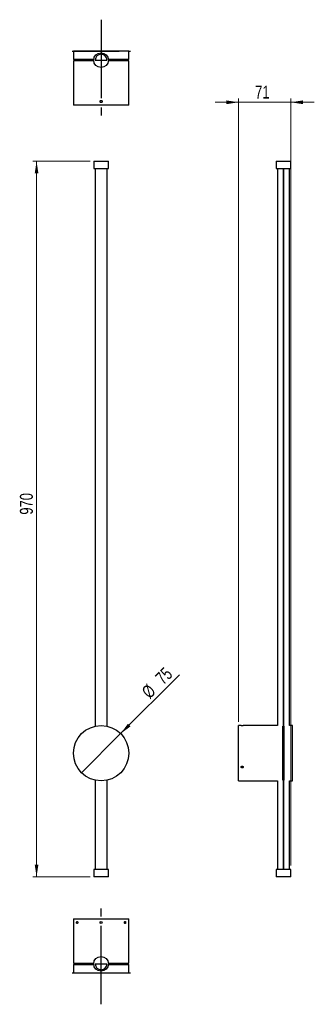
# Model space of a CAD drawing. Header units: millimetres. Extents: x 76 to 156, y 8 to 275.
import ezdxf

# ---------------------------------------------------------------- set-up
doc = ezdxf.new("R2010")
doc.units = ezdxf.units.MM
doc.linetypes.add('CENTERX2', pattern=[20.32, 12.7, -2.54, 2.54, -2.54])
doc.styles.add('SLDTEXTSTYLE0', font='TXT', dxfattribs={"width": 0.75})
doc.dimstyles.new('SLDDIMSTYLE0', dxfattribs={"dimtxt": 3.5, "dimasz": 3.302, "dimexe": 0, "dimexo": 0.0625, "dimgap": 0.875, "dimtad": 1, "dimdec": 0, "dimlfac": 5, "dimrnd": 1e-09, "dimzin": 12, "dimdsep": 46, "dimtxsty": 'SLDTEXTSTYLE0', "dimsah": 1, "dimcen": 0.09, "dimadec": 0, "dimazin": 3, "dimtfac": 1, "dimtdec": 0, "dimtofl": 0, "dimtmove": 0, "dimatfit": 3, "dimfxl": 0, "dimfrac": 2, "dimtolj": 1, "dimtzin": 12, "dimarcsym": 0})
doc.dimstyles.new('SLDDIMSTYLE1', dxfattribs={"dimtxt": 3.5, "dimasz": 3.302, "dimexe": 0, "dimexo": 0.0625, "dimgap": 0.875, "dimtad": 1, "dimdec": 0, "dimlfac": 5, "dimrnd": 1e-09, "dimzin": 12, "dimdsep": 46, "dimtxsty": 'SLDTEXTSTYLE0', "dimblk1": 'NONE', "dimsah": 1, "dimcen": 0, "dimadec": 0, "dimazin": 3, "dimtfac": 1, "dimtdec": 0, "dimtmove": 0, "dimatfit": 3, "dimldrblk": 'NONE', "dimfxl": 0, "dimfrac": 2, "dimtolj": 1, "dimtzin": 12, "dimarcsym": 0})
doc.dimstyles.new('SLDDIMSTYLE2', dxfattribs={"dimtxt": 3.5, "dimasz": 3.302, "dimexe": 0, "dimexo": 0.0625, "dimgap": 0.875, "dimtad": 1, "dimdec": 0, "dimlfac": 5, "dimrnd": 1e-09, "dimzin": 12, "dimdsep": 46, "dimtxsty": 'SLDTEXTSTYLE0', "dimsah": 1, "dimcen": 0.09, "dimadec": 0, "dimazin": 3, "dimtfac": 1, "dimtdec": 0, "dimtmove": 0, "dimatfit": 0, "dimfxl": 0, "dimfrac": 2, "dimtolj": 1, "dimtzin": 12, "dimarcsym": 0})

# ---------------------------------------------------------------- blocks, each defined once
blk = doc.blocks.new('_D')
at = {"color": 7, "linetype": 'Continuous', "lineweight": 0}
for p, q in [((95.36, 236.22), (79.86, 236.22)), ((80.86, 236.22), (80.86, 42.22)), ((95.36, 42.22), (79.86, 42.22))]:
    blk.add_line(p, q, dxfattribs=at)
at = {"color": 7, "linetype": 'Continuous', "lineweight": 18}
for points in [[(80.86, 236.22), (80.35, 232.92), (81.36, 232.92)], [(80.86, 42.22), (81.36, 45.52), (80.35, 45.52)]]:
    blk.add_solid(points, dxfattribs=at)
at = {"color": 7, "linetype": 'Continuous', "lineweight": 18, "insert": (76.34, 140.4), "char_height": 3.5, "attachment_point": 1, "rotation": 90, "style": 'SLDTEXTSTYLE0'}
blk.add_mtext('970', dxfattribs=at)
blk = doc.blocks.new('_D_1')
at = {"color": 7, "linetype": 'Continuous', "lineweight": 0}
for q in [(119.62, 96.98), (93.05, 70.41)]:
    blk.add_line((103.66, 81.02), q, dxfattribs=at)
at = {"color": 7, "linetype": 'Continuous', "lineweight": 18}
blk.add_solid([(103.66, 81.02), (106.35, 83), (105.63, 83.71)], dxfattribs=at)
at = {"color": 7, "linetype": 'Continuous', "lineweight": 18, "char_height": 3.5, "attachment_point": 1, "rotation": 45, "style": 'SLDTEXTSTYLE0'}
for s, insert in [('75', (112.75, 96.54)), ('%%c', (109.05, 92.77))]:
    blk.add_mtext(s, dxfattribs=dict(at, insert=insert))
blk = doc.blocks.new('_None')
blk = doc.blocks.new('_D_2')
at = {"color": 7, "linetype": 'Continuous', "lineweight": 0}
for p, q in [((135.62, 252.22), (129.27, 252.22)), ((135.62, 84.22), (135.62, 253.22)), ((149.82, 252.22), (135.62, 252.22)), ((149.82, 45.22), (149.82, 253.22)), ((149.82, 252.22), (156.17, 252.22))]:
    blk.add_line(p, q, dxfattribs=at)
at = {"color": 7, "linetype": 'Continuous', "lineweight": 18}
for points in [[(135.62, 252.22), (132.32, 252.73), (132.32, 251.71)], [(149.82, 252.22), (153.12, 251.71), (153.12, 252.73)]]:
    blk.add_solid(points, dxfattribs=at)
at = {"color": 7, "linetype": 'Continuous', "lineweight": 18, "insert": (140.13, 256.73), "char_height": 3.5, "attachment_point": 1, "style": 'SLDTEXTSTYLE0'}
blk.add_mtext('71', dxfattribs=at)

msp = doc.modelspace()

# ---------------------------------------------------------------- linework, layer by layer
at = {"color": 7, "linetype": 'CENTERX2'}
for p, q in [((98.36, 274.62), (98.36, 259.23)), ((90.52, 266.04), (106.31, 266.04)), ((98.36, 266.04), (98.36, 248.66)), ((98.36, 16.2), (98.36, 33.58)), ((98.36, 7.62), (98.36, 23.01)), ((90.52, 16.2), (106.31, 16.2))]:
    msp.add_line(p, q, dxfattribs=at)
at = {"color": 7, "linetype": 'Continuous', "lineweight": 25}
for p, q in [((90.86, 266.04), (90.86, 263.84)), ((105.86, 266.04), (90.86, 266.04)), ((105.86, 263.84), (105.86, 266.04)), ((96.37, 263.84), (90.86, 263.84)), ((90.86, 263.44), (90.86, 251.44)), ((96.37, 263.44), (90.86, 263.44)), ((90.96, 263.84), (90.96, 263.44)), ((96.76, 263.64), (99.96, 263.64)), ((105.86, 263.84), (100.35, 263.84)), ((105.86, 263.44), (100.35, 263.44)), ((105.76, 263.44), (105.76, 263.84)), ((105.86, 251.44), (105.86, 263.44)), ((105.86, 251.44), (90.86, 251.44)), ((96.36, 236.22), (96.36, 234.22)), ((96.36, 236.22), (98.36, 236.22)), ((98.36, 236.22), (100.36, 236.22)), ((100.36, 234.22), (100.36, 236.22)), ((145.82, 236.22), (145.82, 234.22)), ((145.82, 236.22), (149.82, 236.22)), ((149.82, 234.22), (149.82, 236.22)), ((96.36, 234.22), (98.36, 234.22)), ((96.75, 234.22), (96.75, 83.04)), ((98.36, 234.22), (100.36, 234.22)), ((99.95, 234.22), (99.95, 83.04)), ((99.96, 83.04), (99.96, 234.22)), ((145.82, 234.22), (149.82, 234.22)), ((146.2, 234.22), (146.2, 83.22)), ((147.8, 234.22), (147.8, 82.94)), ((147.82, 82.94), (147.82, 234.22)), ((149.42, 83.22), (149.42, 234.22)), ((136.32, 83.22), (135.62, 83.22)), ((135.62, 75.72), (135.62, 83.22)), ((146.2, 83.22), (136.92, 83.22)), ((147.62, 75.72), (147.62, 83.05)), ((147.82, 83.12), (147.8, 83.12)), ((148.02, 75.72), (148.02, 83.05)), ((150.22, 83.22), (149.42, 83.22)), ((150.22, 75.72), (150.22, 83.22)), ((135.62, 68.22), (135.62, 75.72)), ((147.62, 68.39), (147.62, 75.72)), ((148.02, 68.39), (148.02, 75.72)), ((150.22, 68.22), (150.22, 75.72)), ((105, 72.23), (105, 72.23)), ((92.02, 71.71), (92.02, 71.71)), ((96.75, 68.39), (96.75, 44.22)), ((99.95, 68.39), (99.95, 44.22)), ((99.96, 44.22), (99.96, 68.39)), ((135.62, 68.22), (146.2, 68.22)), ((146.2, 68.22), (146.2, 44.22)), ((147.8, 68.49), (147.8, 44.22)), ((147.8, 68.32), (147.82, 68.32)), ((147.82, 44.22), (147.82, 68.49)), ((149.42, 68.22), (150.22, 68.22)), ((149.42, 44.22), (149.42, 68.22)), ((96.36, 44.22), (96.36, 42.22)), ((100.36, 44.22), (96.36, 44.22)), ((100.36, 42.22), (100.36, 44.22)), ((145.82, 44.22), (145.82, 42.22)), ((149.82, 44.22), (145.82, 44.22)), ((149.82, 42.22), (149.82, 44.22)), ((100.36, 42.22), (96.36, 42.22)), ((149.82, 42.22), (145.82, 42.22)), ((90.86, 30.8), (90.86, 18.8)), ((90.86, 30.8), (105.86, 30.8)), ((105.86, 18.8), (105.86, 30.8)), ((90.86, 18.8), (96.37, 18.8)), ((90.96, 18.8), (90.96, 18.4)), ((100.35, 18.8), (105.86, 18.8)), ((105.76, 18.4), (105.76, 18.8)), ((90.86, 18.4), (90.86, 16.2)), ((90.86, 18.4), (96.37, 18.4)), ((90.86, 16.2), (105.86, 16.2)), ((96.76, 18.6), (99.96, 18.6)), ((100.35, 18.4), (105.86, 18.4)), ((105.86, 16.2), (105.86, 18.4))]:
    msp.add_line(p, q, dxfattribs=at)
for centre, radius in [((98.36, 263.64), 2), ((98.36, 75.72), 7.5), ((98.36, 18.6), 2)]:
    msp.add_circle(centre, radius, dxfattribs=at)
at = {"color": 7, "linetype": 'Continuous'}
for centre in [(98.36, 252.44), (98.36, 29.8)]:
    msp.add_circle(centre, 0.3, dxfattribs=at)
at = {"color": 7, "linetype": 'Continuous', "lineweight": 25}
for centre, radius, start, end in [((98.36, 263.64), 1.6, 0, 180), ((136.62, 90.71), 7.5, 267.7363, 272.2917), ((136.62, 72.33), 0.323, 220.6563, 318.7879), ((98.36, 18.6), 1.6, 180, 0)]:
    msp.add_arc(centre, radius, start, end, dxfattribs=at)
for points in [[(98.36, 252.74), (98.34, 252.74), (98.32, 252.74), (98.28, 252.73), (98.26, 252.72), (98.22, 252.71), (98.21, 252.7), (98.17, 252.68), (98.16, 252.66), (98.12, 252.62), (98.09, 252.59), (98.06, 252.52), (98.06, 252.48), (98.06, 252.42), (98.06, 252.4), (98.07, 252.36), (98.07, 252.34), (98.09, 252.31), (98.1, 252.29), (98.12, 252.26), (98.13, 252.24), (98.17, 252.2), (98.2, 252.18), (98.26, 252.15), (98.28, 252.15), (98.32, 252.14), (98.34, 252.14), (98.39, 252.14), (98.43, 252.15), (98.51, 252.18), (98.54, 252.2), (98.58, 252.24), (98.59, 252.26), (98.62, 252.29), (98.62, 252.31), (98.64, 252.34), (98.65, 252.36), (98.65, 252.4), (98.66, 252.42), (98.66, 252.48), (98.65, 252.52), (98.63, 252.57), (98.62, 252.59), (98.59, 252.62), (98.58, 252.64), (98.54, 252.68), (98.51, 252.7), (98.43, 252.73), (98.4, 252.74), (98.36, 252.74)], [(136.62, 71.71), (136.64, 71.71), (136.66, 71.71), (136.7, 71.72), (136.72, 71.72), (136.75, 71.74), (136.77, 71.74), (136.8, 71.76), (136.82, 71.77), (136.86, 71.81), (136.88, 71.84), (136.91, 71.9), (136.92, 71.93), (136.92, 71.98), (136.92, 72), (136.91, 72.03), (136.9, 72.05), (136.89, 72.08), (136.88, 72.1), (136.86, 72.13), (136.85, 72.14), (136.8, 72.18), (136.77, 72.2), (136.72, 72.22), (136.7, 72.22), (136.66, 72.23), (136.64, 72.23), (136.58, 72.23), (136.54, 72.22), (136.47, 72.2), (136.44, 72.18), (136.39, 72.14), (136.38, 72.13), (136.36, 72.1), (136.35, 72.08), (136.34, 72.05), (136.33, 72.03), (136.32, 72), (136.32, 71.98), (136.32, 71.93), (136.33, 71.9), (136.35, 71.85), (136.36, 71.84), (136.38, 71.81), (136.39, 71.8), (136.44, 71.76), (136.47, 71.74), (136.54, 71.72), (136.58, 71.71), (136.62, 71.71)], [(91.72, 29.8), (91.72, 29.78), (91.72, 29.76), (91.72, 29.72), (91.72, 29.7), (91.73, 29.67), (91.73, 29.65), (91.74, 29.62), (91.75, 29.6), (91.77, 29.56), (91.79, 29.54), (91.82, 29.51), (91.84, 29.5), (91.87, 29.5), (91.88, 29.5), (91.9, 29.51), (91.91, 29.52), (91.93, 29.53), (91.94, 29.54), (91.95, 29.56), (91.96, 29.58), (91.98, 29.62), (92, 29.65), (92.01, 29.7), (92.01, 29.72), (92.01, 29.76), (92.02, 29.78), (92.02, 29.84), (92.01, 29.88), (92, 29.95), (91.98, 29.99), (91.96, 30.03), (91.95, 30.04), (91.94, 30.06), (91.93, 30.07), (91.91, 30.09), (91.9, 30.09), (91.88, 30.1), (91.87, 30.1), (91.84, 30.1), (91.82, 30.09), (91.79, 30.07), (91.79, 30.06), (91.77, 30.04), (91.76, 30.03), (91.74, 29.99), (91.73, 29.95), (91.72, 29.88), (91.72, 29.84), (91.72, 29.8)], [(104.7, 29.8), (104.7, 29.78), (104.7, 29.76), (104.7, 29.72), (104.7, 29.7), (104.71, 29.67), (104.72, 29.65), (104.73, 29.62), (104.73, 29.6), (104.76, 29.56), (104.77, 29.54), (104.81, 29.51), (104.83, 29.5), (104.86, 29.5), (104.87, 29.5), (104.89, 29.51), (104.9, 29.52), (104.92, 29.53), (104.92, 29.54), (104.94, 29.56), (104.95, 29.58), (104.97, 29.62), (104.98, 29.65), (104.99, 29.7), (104.99, 29.72), (104.99, 29.76), (105, 29.78), (105, 29.84), (104.99, 29.88), (104.98, 29.95), (104.97, 29.99), (104.95, 30.03), (104.94, 30.04), (104.92, 30.06), (104.92, 30.07), (104.9, 30.09), (104.89, 30.09), (104.87, 30.1), (104.86, 30.1), (104.83, 30.1), (104.81, 30.09), (104.78, 30.07), (104.77, 30.06), (104.76, 30.04), (104.75, 30.03), (104.73, 29.99), (104.72, 29.95), (104.7, 29.88), (104.7, 29.84), (104.7, 29.8)]]:
    msp.add_open_spline(points, degree=3, knots=[0, 0, 0, 0, 0.03125, 0.03125, 0.0625, 0.0625, 0.09375, 0.09375, 0.125, 0.125, 0.1875, 0.1875, 0.25, 0.25, 0.28125, 0.28125, 0.3125, 0.3125, 0.34375, 0.34375, 0.375, 0.375, 0.4375, 0.4375, 0.46875, 0.46875, 0.5, 0.5, 0.5625, 0.5625, 0.625, 0.625, 0.65625, 0.65625, 0.6875, 0.6875, 0.71875, 0.71875, 0.75, 0.75, 0.8125, 0.8125, 0.84375, 0.84375, 0.875, 0.875, 0.9375, 0.9375, 1, 1, 1, 1], dxfattribs=at)

# ---------------------------------------------------------------- dimensions: what is measured, and where the dimension line sits
at = {"color": 7, "linetype": 'Continuous', "lineweight": 18}
dim = msp.add_linear_dim(base=(135.62, 252.22), p1=(149.82, 44.22), p2=(135.62, 83.22), dimstyle='SLDDIMSTYLE2', dxfattribs=at)
dim.commit()
dim.dimension.update_dxf_attribs({"geometry": '_D_2', "text_midpoint": (142.71, 252.22), "dimtype": 160})
dim = msp.add_linear_dim(base=(80.86, 42.22), p1=(96.36, 236.22), p2=(96.36, 42.22), angle=90, dimstyle='SLDDIMSTYLE0', dxfattribs=at)
dim.commit()
dim.dimension.update_dxf_attribs({"geometry": '_D', "text_midpoint": (80.86, 144.28), "dimtype": 160})
dim = msp.add_diameter_dim_2p(p1=(93.05, 70.41), p2=(103.66, 81.02), dimstyle='SLDDIMSTYLE1', dxfattribs=at)
dim.commit()
dim.dimension.update_dxf_attribs({"geometry": '_D_1', "text_midpoint": (116.04, 93.4), "dimtype": 163})

doc.saveas('drawing.dxf')
